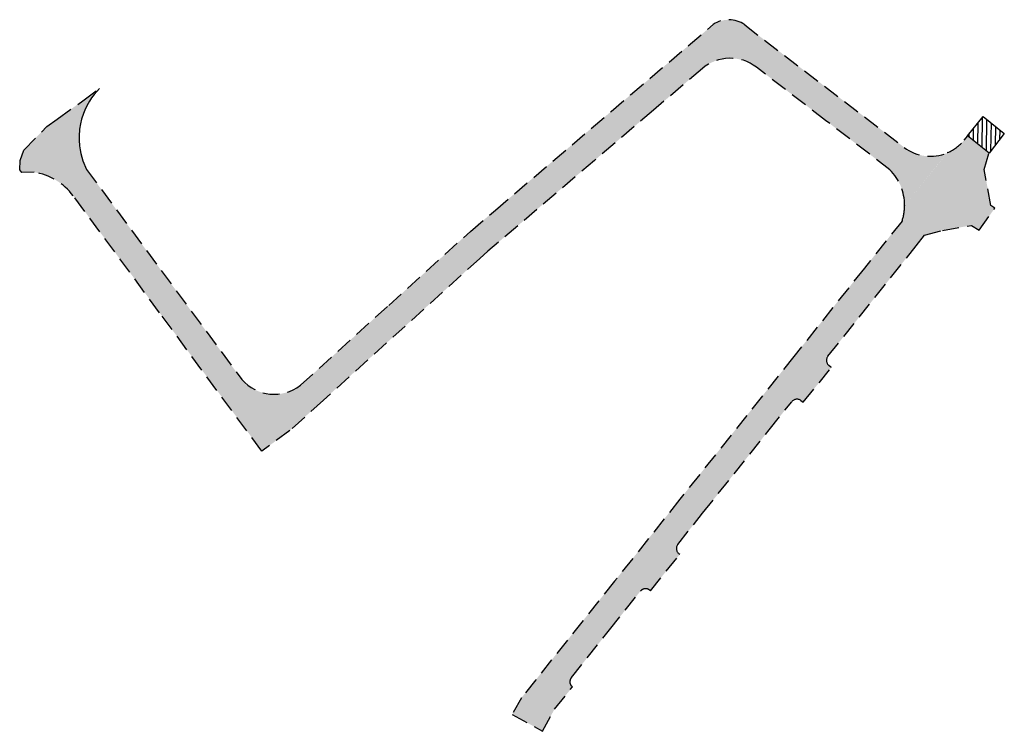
# Model space of a CAD drawing. Header units: metres. Extents: x 2409853 to 2410002, y 5786809 to 5786917.
import ezdxf

# ---------------------------------------------------------------- set-up
doc = ezdxf.new("R2010")
doc.units = ezdxf.units.M
doc.linetypes.add('STRICHLINIEX2', pattern=[38.099999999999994, 25.4, -12.7])
doc.layers.add('Straße_Baustraße', color=7, linetype='Continuous')

msp = doc.modelspace()

# ---------------------------------------------------------------- hatches: boundary and pattern name
at = {"layer": 'Straße_Baustraße', "linetype": 'Continuous', "true_color": 0xf6de8e}
h = msp.add_hatch(color=41, dxfattribs=at)
h.dxf.hatch_style = 1
edge = h.paths.add_edge_path()
edge.add_line((2409854.920704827, 5786893.919960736), (2409853.051718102, 5786893.910159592))
edge.add_line((2409853.051718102, 5786893.910159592), (2409852.732, 5786894.295))
edge.add_line((2409852.732, 5786894.295), (2409852.785, 5786895.705))
edge.add_line((2409852.785, 5786895.705), (2409853.335, 5786897.285))
edge.add_line((2409853.335, 5786897.285), (2409856.847, 5786900.857))
edge.add_line((2409856.847, 5786900.857), (2409858.402976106, 5786901.963649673))
edge.add_line((2409858.402976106, 5786901.963649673), (2409862.259641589, 5786904.726242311))
edge.add_line((2409862.259641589, 5786904.726242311), (2409864.798952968, 5786906.599220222))
edge.add_line((2409864.798952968, 5786906.599220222), (2409863.979298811, 5786905.675914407))
edge.add_line((2409863.979298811, 5786905.675914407), (2409863.593507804, 5786905.154409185))
edge.add_line((2409863.593507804, 5786905.154409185), (2409863.290705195, 5786904.692356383))
edge.add_line((2409863.290705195, 5786904.692356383), (2409862.868824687, 5786903.944072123))
edge.add_line((2409862.868824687, 5786903.944072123), (2409862.570516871, 5786903.309772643))
edge.add_line((2409862.570516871, 5786903.309772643), (2409862.372614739, 5786902.816167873))
edge.add_line((2409862.372614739, 5786902.816167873), (2409862.090621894, 5786901.944334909))
edge.add_line((2409862.090621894, 5786901.944334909), (2409861.925249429, 5786901.256821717))
edge.add_line((2409861.925249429, 5786901.256821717), (2409861.789329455, 5786900.430379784))
edge.add_line((2409861.789329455, 5786900.430379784), (2409861.711526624, 5786899.36357559))
edge.add_line((2409861.711526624, 5786899.36357559), (2409861.714472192, 5786898.786060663))
edge.add_line((2409861.714472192, 5786898.786060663), (2409861.77661028, 5786897.934106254))
edge.add_line((2409861.77661028, 5786897.934106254), (2409861.8685563, 5786897.298172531))
edge.add_line((2409861.8685563, 5786897.298172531), (2409861.977265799, 5786896.761518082))
edge.add_line((2409861.977265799, 5786896.761518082), (2409862.113655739, 5786896.231036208))
edge.add_line((2409862.113655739, 5786896.231036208), (2409862.292258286, 5786895.664957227))
edge.add_line((2409862.292258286, 5786895.664957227), (2409862.845636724, 5786894.359011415))
edge.add_line((2409862.845636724, 5786894.359011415), (2409874.138875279, 5786879.082539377))
edge.add_line((2409874.138875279, 5786879.082539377), (2409886.312887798, 5786862.615522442))
edge.add_arc((2409891.200479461, 5786866.816866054), 6.44514083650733, 220.6821504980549, 307.9462337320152)
edge.add_line((2409895.163736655, 5786861.734304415), (2409908.514075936, 5786873.807400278))
edge.add_line((2409908.514075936, 5786873.807400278), (2409920.86094258, 5786884.993524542))
edge.add_line((2409920.86094258, 5786884.993524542), (2409924.638155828, 5786888.208492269))
edge.add_line((2409924.638155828, 5786888.208492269), (2409942.15125274, 5786903.118574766))
edge.add_line((2409942.15125274, 5786903.118574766), (2409945.093046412, 5786905.623399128))
edge.add_line((2409945.093046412, 5786905.623399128), (2409957.586641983, 5786916.259089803))
edge.add_arc((2409959.925836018, 5786912.812482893), 4.165444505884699, 54.72456177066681, 124.1645325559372, ccw=False)
edge.add_line((2409962.331412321, 5786916.213090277), (2409986.449996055, 5786897.680573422))
edge.add_arc((2409990.410398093, 5786902.834718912), 6.50000000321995, 232.4616275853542, 292.909792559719)
edge.add_line((2409992.940727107, 5786896.847446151), (2409986.508043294, 5786888.910564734))
edge.add_arc((2409978.940832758, 5786888.93878361), 7.567263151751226, 359.7863393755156, 405.2499293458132)
edge.add_line((2409984.268304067, 5786894.312936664), (2409974.561262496, 5786901.771968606))
edge.add_line((2409974.561262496, 5786901.771968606), (2409964.107347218, 5786909.80403754))
edge.add_arc((2409960.147140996, 5786904.649741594), 6.500000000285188, 52.46380431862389, 130.4085249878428)
edge.add_line((2409955.93362518, 5786909.599113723), (2409948.53373165, 5786903.299411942))
edge.add_line((2409948.53373165, 5786903.299411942), (2409939.623753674, 5786895.713430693))
edge.add_line((2409939.623753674, 5786895.713430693), (2409923.500270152, 5786881.986654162))
edge.add_line((2409923.500270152, 5786881.986654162), (2409922.312940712, 5786880.912403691))
edge.add_line((2409922.312940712, 5786880.912403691), (2409898.640968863, 5786859.486429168))
edge.add_line((2409898.640968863, 5786859.486429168), (2409893.569861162, 5786854.896818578))
edge.add_line((2409893.569861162, 5786854.896818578), (2409889.349189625, 5786851.779438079))
edge.add_line((2409889.349189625, 5786851.779438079), (2409886.731729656, 5786855.319979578))
edge.add_line((2409886.731729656, 5786855.319979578), (2409883.105640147, 5786860.224857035))
edge.add_line((2409883.105640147, 5786860.224857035), (2409873.889117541, 5786872.69170702))
edge.add_line((2409873.889117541, 5786872.69170702), (2409860.812117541, 5786890.380470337))
edge.add_arc((2409853.50751569, 5786884.894919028), 9.135014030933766, 36.90552281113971, 81.10058669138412)
at = {"layer": 'Straße_Baustraße', "linetype": 'Continuous'}
h = msp.add_hatch(dxfattribs=at)
h.set_pattern_fill('ANSI31', color=256, scale=0.21, angle=224)
h.set_pattern_definition([(269, (0, 0), (0.6666484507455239, -0.0116363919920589), [])])
h.paths.add_polyline_path([(2409996.029006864, 5786899.447694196), (2409998.387755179, 5786902.367151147), (2410001.582083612, 5786899.786322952), (2409999.268, 5786896.822999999)])
at = {"layer": 'Straße_Baustraße', "linetype": 'Continuous', "true_color": 0xf6de8e}
h = msp.add_hatch(color=41, dxfattribs=at)
h.dxf.hatch_style = 1
edge = h.paths.add_edge_path()
edge.add_line((2409986.508043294, 5786888.910564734), (2409986.5073189, 5786888.830344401))
edge.add_arc((2409979.191755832, 5786888.896404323), 7.315861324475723, 341.34453148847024, 359.4826301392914, ccw=False)
edge.add_line((2409986.123235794, 5786886.556230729), (2409980.436554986, 5786879.435726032))
edge.add_line((2409980.436554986, 5786879.435726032), (2409969.777295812, 5786866.088870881))
edge.add_line((2409969.777295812, 5786866.088870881), (2409962.667324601, 5786857.186211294))
edge.add_line((2409962.667324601, 5786857.186211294), (2409952.546689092, 5786844.513786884))
edge.add_line((2409952.546689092, 5786844.513786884), (2409942.663667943, 5786832.138888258))
edge.add_line((2409942.663667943, 5786832.138888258), (2409930.762803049, 5786817.237372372))
edge.add_line((2409930.762803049, 5786817.237372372), (2409928.570189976, 5786814.491919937))
edge.add_line((2409928.570189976, 5786814.491919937), (2409927.187227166, 5786812.002051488))
edge.add_line((2409927.187227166, 5786812.002051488), (2409931.788170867, 5786809.446521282))
edge.add_line((2409931.788170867, 5786809.446521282), (2409933.571, 5786812.782000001))
edge.add_line((2409933.571, 5786812.782000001), (2409936.299773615, 5786816.149392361))
edge.add_line((2409936.299773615, 5786816.149392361), (2409936.229322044, 5786816.210596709))
edge.add_arc((2409936.85409775, 5786816.929768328), 0.9526554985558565, 138.7225166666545, 229.0177315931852, ccw=False)
edge.add_line((2409936.138154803, 5786817.558241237), (2409941.887255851, 5786824.756878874))
edge.add_line((2409941.887255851, 5786824.756878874), (2409946.568870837, 5786830.618882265))
edge.add_arc((2409947.350258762, 5786829.994836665), 0.999999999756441, 50.21183339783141, 141.3878287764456, ccw=False)
edge.add_line((2409947.990209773, 5786830.763252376), (2409948.081921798, 5786830.68893334))
edge.add_line((2409948.081921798, 5786830.68893334), (2409952.513760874, 5786836.15796198))
edge.add_line((2409952.513760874, 5786836.15796198), (2409952.381919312, 5786836.27202847))
edge.add_arc((2409953.07379817, 5786837.071723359), 1.057453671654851, 144.387709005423, 229.1343435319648, ccw=False)
edge.add_line((2409952.214113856, 5786837.687475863), (2409955.965909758, 5786842.385222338))
edge.add_line((2409955.965909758, 5786842.385222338), (2409966.027922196, 5786854.984197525))
edge.add_line((2409966.027922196, 5786854.984197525), (2409969.438020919, 5786859.254093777))
edge.add_arc((2409970.219408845, 5786858.630048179), 0.9999999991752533, 51.98650291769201, 141.3878288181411, ccw=False)
edge.add_line((2409970.835255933, 5786859.417913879), (2409971.158342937, 5786859.165368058))
edge.add_line((2409971.158342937, 5786859.165368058), (2409975.446191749, 5786864.416000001))
edge.add_line((2409975.446191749, 5786864.416000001), (2409975.364459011, 5786864.482862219))
edge.add_line((2409975.364459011, 5786864.482862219), (2409975.070624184, 5786864.723236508))
edge.add_arc((2409975.703805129, 5786865.497240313), 0.999999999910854, 141.3878287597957, 230.7148012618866, ccw=False)
edge.add_line((2409974.922417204, 5786866.121285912), (2409979.641104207, 5786872.029708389))
edge.add_line((2409979.641104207, 5786872.029708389), (2409988.243707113, 5786882.801309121))
edge.add_line((2409988.243707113, 5786882.801309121), (2409989.534194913, 5786884.417171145))
edge.add_line((2409989.534194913, 5786884.417171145), (2409992.224315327, 5786885.141623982))
edge.add_line((2409992.224315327, 5786885.141623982), (2409996.622, 5786885.883999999))
edge.add_line((2409996.622, 5786885.883999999), (2409997.770706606, 5786885.17388375))
edge.add_line((2409997.770706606, 5786885.17388375), (2410000.139, 5786888.492))
edge.add_line((2410000.139, 5786888.492), (2409999.558224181, 5786888.911605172))
edge.add_line((2409999.558224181, 5786888.911605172), (2409998.531, 5786894.337999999))
edge.add_line((2409998.531, 5786894.337999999), (2409999.268, 5786896.822999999))
edge.add_line((2409999.268, 5786896.822999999), (2409996.029006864, 5786899.447694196))
edge.add_line((2409996.029006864, 5786899.447694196), (2409995.47094752, 5786898.755400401))
edge.add_arc((2409990.41039809, 5786902.834718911), 6.500000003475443, 293.8873463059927, 321.12764665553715, ccw=False)
edge.add_line((2409993.042505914, 5786896.891486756), (2409992.966569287, 5786896.858433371))
edge.add_line((2409992.966569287, 5786896.858433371), (2409986.508043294, 5786888.910564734))

# ---------------------------------------------------------------- linework, layer by layer
at = {"layer": 'Straße_Baustraße', "linetype": 'STRICHLINIEX2', "lineweight": 30, "ltscale": 0.1}
for p, q in [((2409955.93362518, 5786909.599113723), (2409948.53373165, 5786903.299411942)), ((2409974.561262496, 5786901.771968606), (2409964.107347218, 5786909.80403754)), ((2409948.53373165, 5786903.299411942), (2409939.623753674, 5786895.713430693)), ((2409984.268304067, 5786894.312936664), (2409974.561262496, 5786901.771968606)), ((2409939.623753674, 5786895.713430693), (2409923.500270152, 5786881.986654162)), ((2409873.889117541, 5786872.69170702), (2409860.812117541, 5786890.380470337)), ((2409986.508043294, 5786888.910564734), (2409986.508043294, 5786888.910564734)), ((2409923.500270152, 5786881.986654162), (2409922.312940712, 5786880.912403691)), ((2409922.312940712, 5786880.912403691), (2409898.640968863, 5786859.486429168)), ((2409889.349189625, 5786851.779438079), (2409873.889117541, 5786872.69170702)), ((2409898.640968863, 5786859.486429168), (2409893.569861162, 5786854.896818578)), ((2409893.569861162, 5786854.896818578), (2409889.350569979, 5786851.777570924))]:
    msp.add_line(p, q, dxfattribs=at)
for points in [[(2409854.920704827, 5786893.919960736), (2409853.051718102, 5786893.910159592), (2409852.732, 5786894.295), (2409852.785, 5786895.705), (2409853.335, 5786897.285), (2409856.847, 5786900.857), (2409858.402976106, 5786901.963649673), (2409862.259641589, 5786904.726242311), (2409864.798952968, 5786906.599220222), (2409863.979298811, 5786905.675914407), (2409863.593507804, 5786905.154409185), (2409863.290705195, 5786904.692356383), (2409862.868824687, 5786903.944072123), (2409862.570516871, 5786903.309772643), (2409862.372614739, 5786902.816167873), (2409862.090621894, 5786901.944334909), (2409861.925249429, 5786901.256821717), (2409861.789329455, 5786900.430379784), (2409861.711526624, 5786899.36357559), (2409861.714472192, 5786898.786060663), (2409861.77661028, 5786897.934106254), (2409861.8685563, 5786897.298172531), (2409861.977265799, 5786896.761518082), (2409862.113655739, 5786896.231036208), (2409862.292258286, 5786895.664957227), (2409862.845636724, 5786894.359011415), (2409874.138875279, 5786879.082539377), (2409886.312887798, 5786862.615522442, 0.400295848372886), (2409895.163736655, 5786861.734304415), (2409908.514075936, 5786873.807400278), (2409920.86094258, 5786884.993524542), (2409924.638155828, 5786888.208492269), (2409942.15125274, 5786903.118574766), (2409945.093046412, 5786905.623399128), (2409957.586641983, 5786916.259089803, -0.3126143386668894), (2409962.331412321, 5786916.213090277), (2409986.449996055, 5786897.680573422, 0.2700461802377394), (2409992.940727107, 5786896.847446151), (2409992.940727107, 5786896.847446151)], [(2409986.508043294, 5786888.910564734), (2409986.5073189, 5786888.830344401, -0.0793080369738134), (2409986.123235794, 5786886.556230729), (2409980.436554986, 5786879.435726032), (2409969.777295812, 5786866.088870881), (2409962.667324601, 5786857.186211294), (2409952.546689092, 5786844.513786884), (2409942.663667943, 5786832.138888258), (2409930.762803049, 5786817.237372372), (2409928.570189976, 5786814.491919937), (2409927.187227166, 5786812.002051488), (2409931.788170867, 5786809.446521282), (2409933.571, 5786812.782000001), (2409936.299773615, 5786816.149392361), (2409936.229322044, 5786816.210596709, -0.4157234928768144), (2409936.138154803, 5786817.558241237), (2409941.887255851, 5786824.756878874), (2409946.568870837, 5786830.618882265, -0.4202380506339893), (2409947.990209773, 5786830.763252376), (2409948.081921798, 5786830.68893334), (2409952.513760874, 5786836.15796198), (2409952.381919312, 5786836.27202847, -0.3876065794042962), (2409952.214113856, 5786837.687475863), (2409955.965909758, 5786842.385222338), (2409966.027922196, 5786854.984197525), (2409969.438020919, 5786859.254093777, -0.4111564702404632), (2409970.835255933, 5786859.417913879), (2409971.158342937, 5786859.165368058), (2409975.446191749, 5786864.416000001), (2409975.364459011, 5786864.482862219), (2409975.070624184, 5786864.723236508, -0.410777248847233), (2409974.922417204, 5786866.121285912), (2409979.641104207, 5786872.029708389), (2409988.243707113, 5786882.801309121), (2409989.534194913, 5786884.417171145), (2409992.224315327, 5786885.141623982), (2409996.622, 5786885.883999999), (2409997.770706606, 5786885.17388375), (2410000.139, 5786888.492), (2409999.558224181, 5786888.911605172), (2409998.531, 5786894.337999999), (2409999.268, 5786896.822999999), (2409996.029006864, 5786899.447694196), (2409995.47094752, 5786898.755400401, -0.1194211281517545), (2409993.042505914, 5786896.891486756), (2409992.966569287, 5786896.858433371), (2409992.966569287, 5786896.858433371)]]:
    msp.add_lwpolyline(points, format="xyb", dxfattribs=at)
at = {"layer": 'Straße_Baustraße', "linetype": 'Continuous'}
msp.add_lwpolyline([(2409996.029006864, 5786899.447694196), (2409998.387755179, 5786902.367151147), (2410001.582083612, 5786899.786322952), (2409999.268, 5786896.822999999)], close=True, dxfattribs=at)
at = {"layer": 'Straße_Baustraße', "linetype": 'STRICHLINIEX2', "lineweight": 30, "ltscale": 0.1}
msp.add_lwpolyline([(2409986.508043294, 5786888.910564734), (2409986.508043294, 5786888.910564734)], dxfattribs=at)
for centre, radius, start, end in [((2409960.147140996, 5786904.649741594), 6.500000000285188, 52.46380430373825, 130.4085249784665), ((2409853.507515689, 5786884.894919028), 9.135014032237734, 36.90552283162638, 81.10058668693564), ((2409978.940832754, 5786888.938783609), 7.567263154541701, 359.7863393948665, 45.24992931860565)]:
    msp.add_arc(centre, radius, start, end, dxfattribs=at)

doc.saveas('drawing.dxf')
